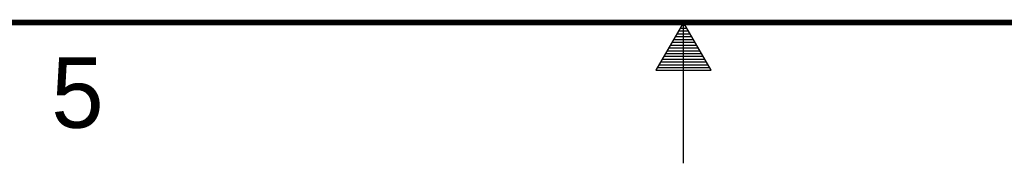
# Model space of a CAD drawing. Header units: inches. Extents: x 0 to 34, y 0 to 22.
# Tile 31 of 83: x 14.6 to 18.1, y 0 to 0.5. Entities that reach past the tile are written whole.
import ezdxf

# ---------------------------------------------------------------- set-up
doc = ezdxf.new("R2010")
doc.units = ezdxf.units.IN
doc.header["$LTSCALE"] = 1.87
doc.header["$MEASUREMENT"] = 0
doc.layers.get('0').update_dxf_attribs({"linetype": 'CONTINUOUS'})
doc.styles.get("Standard").update_dxf_attribs({"font": 'txt', "width": 0.8})

msp = doc.modelspace()

# ---------------------------------------------------------------- linework, layer by layer
at = {"color": 2, "linetype": 'CONTINUOUS'}
for p, q in [((17, 0.5), (16.902, 0.3303)), ((16.9942, 0.49), (17.0058, 0.49)), ((17.098, 0.3303), (17, 0.5)), ((17, 0), (17, 0.5)), ((16.9769, 0.46), (17.0231, 0.46)), ((16.9827, 0.47), (17.0173, 0.47)), ((16.9885, 0.48), (17.0116, 0.48)), ((16.9538, 0.42), (17.0462, 0.42)), ((16.9596, 0.43), (17.0404, 0.43)), ((16.9654, 0.44), (17.0347, 0.44)), ((16.9712, 0.45), (17.0289, 0.45)), ((16.9365, 0.39), (17.0635, 0.39)), ((16.9423, 0.4), (17.0578, 0.4)), ((16.9481, 0.41), (17.052, 0.41)), ((16.9134, 0.35), (17.0866, 0.35)), ((16.9192, 0.36), (17.0808, 0.36)), ((16.925, 0.37), (17.0751, 0.37)), ((16.9307, 0.38), (17.0693, 0.38)), ((16.902, 0.3303), (17.098, 0.3303)), ((16.9076, 0.34), (17.0924, 0.34))]:
    msp.add_line(p, q, dxfattribs=at)
at = {"color": 7, "linetype": 'CONTINUOUS', "const_width": 0.02}
msp.add_lwpolyline([(0.5, 0.5), (33.5, 0.5)], dxfattribs=at)

# ---------------------------------------------------------------- texts
at = {"color": 2, "linetype": 'CONTINUOUS'}
msp.add_text('5', height=0.25, dxfattribs=at).set_placement((14.754, 0.1262))

doc.saveas('drawing.dxf')
